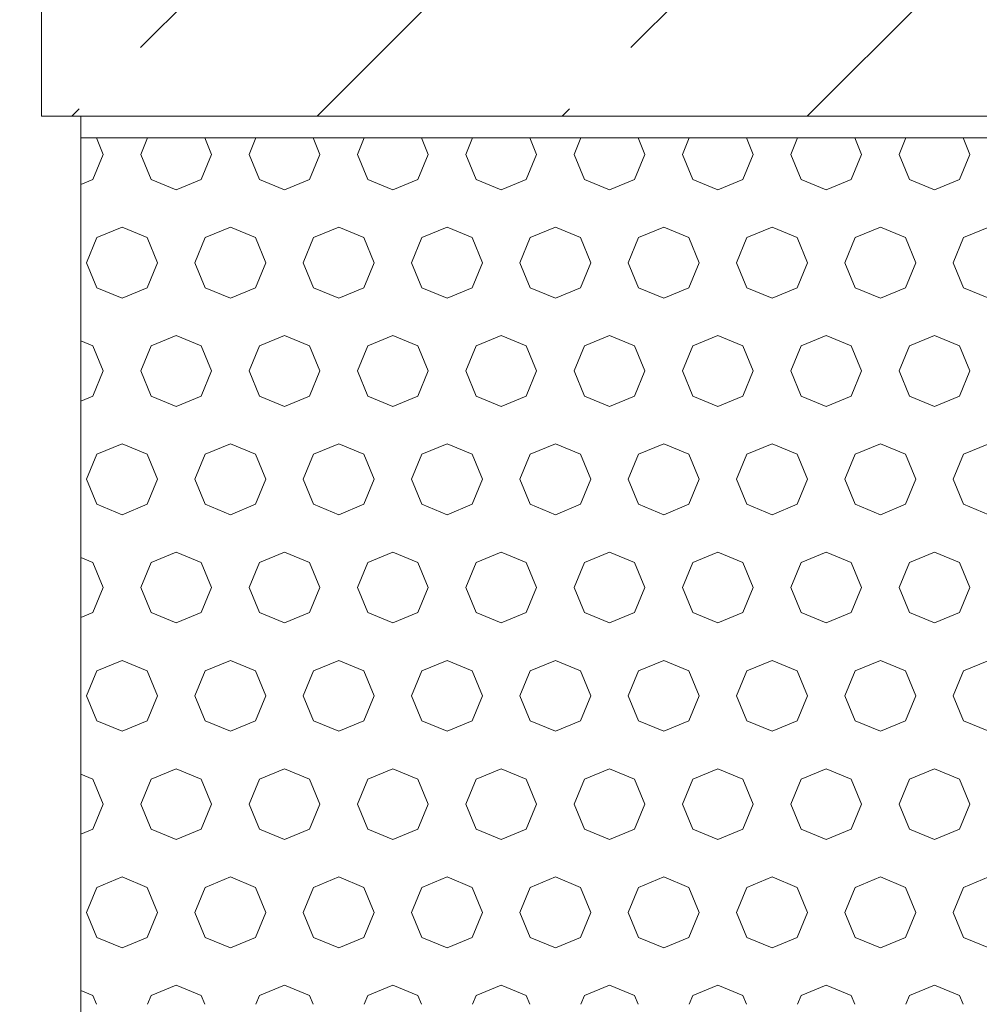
# Model space of a CAD drawing. Header units: millimetres. Extents: x 52659 to 1698020, y -10054 to 104697.
# Tile 15 of 256: x 138712 to 139155, y 13998 to 14453. Entities that reach past the tile are written whole.
import ezdxf

# ---------------------------------------------------------------- set-up
doc = ezdxf.new("R2010")
doc.units = ezdxf.units.MM
doc.header["$MEASUREMENT"] = 0
for name, color, linetype in [('02-04 BRISES SOLEIL FONCEES', 7, 'Continuous'), ('02-04 CASSETTES FONCEES', 7, 'Continuous'), ('02-04 Mur.Construction', 7, 'Continuous'), ('05-02 Cotation 200ème 100ème.Cotations', 7, 'Continuous')]:
    doc.layers.add(name, color=color, linetype=linetype)
doc.styles.add('STYLE_GENERE_3', font='ARIALN.TTF')
doc.dimstyles.new('STYLE_GENERE__1', dxfattribs={"dimtxt": 200, "dimasz": 95, "dimexe": 0.18, "dimexo": 100, "dimgap": 0, "dimtad": 0, "dimlfac": 0.001, "dimzin": 0, "dimdsep": 46, "dimtxsty": 'STYLE_GENERE_3', "dimblk": 'ARROWHEAD_6', "dimblk1": 'ARROWHEAD_6', "dimblk2": 'ARROWHEAD_6', "dimcen": 0.09, "dimclrd": 7, "dimclre": 7, "dimclrt": 7, "dimazin": 0, "dimtfac": 1, "dimtdec": 4, "dimtmove": 2, "dimatfit": 3, "dimfxl": 1, "dimtolj": 1, "dimtzin": 0, "dimarcsym": 0})
doc.dimstyles.new('STYLE_GENERE__2', dxfattribs={"dimtxt": 200, "dimasz": 95, "dimexe": 0.18, "dimexo": 100, "dimgap": 0, "dimtad": 0, "dimlfac": 0.001, "dimzin": 0, "dimdsep": 46, "dimtxsty": 'STYLE_GENERE_3', "dimblk": 'ARROWHEAD_6', "dimblk1": 'ARROWHEAD_6', "dimblk2": 'ARROWHEAD_6', "dimcen": 0.09, "dimclrd": 7, "dimclre": 7, "dimclrt": 7, "dimazin": 0, "dimtfac": 1, "dimtdec": 4, "dimtmove": 0, "dimatfit": 3, "dimfxl": 1, "dimtolj": 1, "dimtzin": 0, "dimarcsym": 0})

# ---------------------------------------------------------------- blocks, each defined once
blk = doc.blocks.new('Élément de coupe_214_1', base_point=(131932.67, 5158.07))
at = {"layer": '02-04 Mur.Construction', "color": 7, "linetype": 'Continuous', "lineweight": 9}
blk.add_line((138740.71, 13145.96), (138740.71, 14408.07), dxfattribs=at)
blk = doc.blocks.new('*X306', base_point=(131932.67, 5158.07))
at = {"layer": '02-04 BRISES SOLEIL FONCEES', "color": 7, "linetype": 'Continuous', "lineweight": 5}
for p, q in [((138751.08, 14390.46), (138747.93, 14398.07)), ((138771.53, 14398.07), (138768.37, 14390.46)), ((138801.08, 14390.46), (138797.93, 14398.07)), ((138821.53, 14398.07), (138818.37, 14390.46)), ((138851.08, 14390.46), (138847.93, 14398.07)), ((138871.53, 14398.07), (138868.37, 14390.46)), ((138901.08, 14390.46), (138897.93, 14398.07)), ((138921.53, 14398.07), (138918.37, 14390.46)), ((138951.08, 14390.46), (138947.93, 14398.07)), ((138971.53, 14398.07), (138968.37, 14390.46)), ((139001.08, 14390.46), (138997.93, 14398.07)), ((139021.53, 14398.07), (139018.37, 14390.46)), ((139051.08, 14390.46), (139047.93, 14398.07)), ((139071.53, 14398.07), (139068.37, 14390.46)), ((139101.08, 14390.46), (139097.93, 14398.07)), ((139121.53, 14398.07), (139118.37, 14390.46)), ((139151.08, 14390.46), (139147.93, 14398.07)), ((138746.29, 14378.89), (138751.08, 14390.46)), ((138768.37, 14390.46), (138773.16, 14378.89)), ((138796.29, 14378.89), (138801.08, 14390.46)), ((138818.37, 14390.46), (138823.16, 14378.89)), ((138846.29, 14378.89), (138851.08, 14390.46)), ((138868.37, 14390.46), (138873.16, 14378.89)), ((138896.29, 14378.89), (138901.08, 14390.46)), ((138918.37, 14390.46), (138923.16, 14378.89)), ((138946.29, 14378.89), (138951.08, 14390.46)), ((138968.37, 14390.46), (138973.16, 14378.89)), ((138996.29, 14378.89), (139001.08, 14390.46)), ((139018.37, 14390.46), (139023.16, 14378.89)), ((139046.29, 14378.89), (139051.08, 14390.46)), ((139068.37, 14390.46), (139073.16, 14378.89)), ((139096.29, 14378.89), (139101.08, 14390.46)), ((139118.37, 14390.46), (139123.16, 14378.89)), ((139146.29, 14378.89), (139151.08, 14390.46)), ((138740.71, 14376.58), (138746.29, 14378.89)), ((138773.16, 14378.89), (138784.73, 14374.1)), ((138784.73, 14374.1), (138796.29, 14378.89)), ((138823.16, 14378.89), (138834.73, 14374.1)), ((138834.73, 14374.1), (138846.29, 14378.89)), ((138873.16, 14378.89), (138884.73, 14374.1)), ((138884.73, 14374.1), (138896.29, 14378.89)), ((138923.16, 14378.89), (138934.73, 14374.1)), ((138934.73, 14374.1), (138946.29, 14378.89)), ((138973.16, 14378.89), (138984.73, 14374.1)), ((138984.73, 14374.1), (138996.29, 14378.89)), ((139023.16, 14378.89), (139034.73, 14374.1)), ((139034.73, 14374.1), (139046.29, 14378.89)), ((139073.16, 14378.89), (139084.73, 14374.1)), ((139084.73, 14374.1), (139096.29, 14378.89)), ((139123.16, 14378.89), (139134.73, 14374.1)), ((139134.73, 14374.1), (139146.29, 14378.89)), ((138759.73, 14356.81), (138748.16, 14352.02)), ((138771.29, 14352.02), (138759.73, 14356.81)), ((138809.73, 14356.81), (138798.16, 14352.02)), ((138821.29, 14352.02), (138809.73, 14356.81)), ((138859.73, 14356.81), (138848.16, 14352.02)), ((138871.29, 14352.02), (138859.73, 14356.81)), ((138909.73, 14356.81), (138898.16, 14352.02)), ((138921.29, 14352.02), (138909.73, 14356.81)), ((138959.73, 14356.81), (138948.16, 14352.02)), ((138971.29, 14352.02), (138959.73, 14356.81)), ((139009.73, 14356.81), (138998.16, 14352.02)), ((139021.29, 14352.02), (139009.73, 14356.81)), ((139059.73, 14356.81), (139048.16, 14352.02)), ((139071.29, 14352.02), (139059.73, 14356.81)), ((139109.73, 14356.81), (139098.16, 14352.02)), ((139121.29, 14352.02), (139109.73, 14356.81)), ((139159.73, 14356.81), (139148.16, 14352.02)), ((138748.16, 14352.02), (138743.37, 14340.46)), ((138776.08, 14340.46), (138771.29, 14352.02)), ((138798.16, 14352.02), (138793.37, 14340.46)), ((138826.08, 14340.46), (138821.29, 14352.02)), ((138848.16, 14352.02), (138843.37, 14340.46)), ((138876.08, 14340.46), (138871.29, 14352.02)), ((138898.16, 14352.02), (138893.37, 14340.46)), ((138926.08, 14340.46), (138921.29, 14352.02)), ((138948.16, 14352.02), (138943.37, 14340.46)), ((138976.08, 14340.46), (138971.29, 14352.02)), ((138998.16, 14352.02), (138993.37, 14340.46)), ((139026.08, 14340.46), (139021.29, 14352.02)), ((139048.16, 14352.02), (139043.37, 14340.46)), ((139076.08, 14340.46), (139071.29, 14352.02)), ((139098.16, 14352.02), (139093.37, 14340.46)), ((139126.08, 14340.46), (139121.29, 14352.02)), ((139148.16, 14352.02), (139143.37, 14340.46)), ((138743.37, 14340.46), (138748.16, 14328.89)), ((138771.29, 14328.89), (138776.08, 14340.46)), ((138793.37, 14340.46), (138798.16, 14328.89)), ((138821.29, 14328.89), (138826.08, 14340.46)), ((138843.37, 14340.46), (138848.16, 14328.89)), ((138871.29, 14328.89), (138876.08, 14340.46)), ((138893.37, 14340.46), (138898.16, 14328.89)), ((138921.29, 14328.89), (138926.08, 14340.46)), ((138943.37, 14340.46), (138948.16, 14328.89)), ((138971.29, 14328.89), (138976.08, 14340.46)), ((138993.37, 14340.46), (138998.16, 14328.89)), ((139021.29, 14328.89), (139026.08, 14340.46)), ((139043.37, 14340.46), (139048.16, 14328.89)), ((139071.29, 14328.89), (139076.08, 14340.46)), ((139093.37, 14340.46), (139098.16, 14328.89)), ((139121.29, 14328.89), (139126.08, 14340.46)), ((139143.37, 14340.46), (139148.16, 14328.89)), ((138748.16, 14328.89), (138759.73, 14324.1)), ((138759.73, 14324.1), (138771.29, 14328.89)), ((138798.16, 14328.89), (138809.73, 14324.1)), ((138809.73, 14324.1), (138821.29, 14328.89)), ((138848.16, 14328.89), (138859.73, 14324.1)), ((138859.73, 14324.1), (138871.29, 14328.89)), ((138898.16, 14328.89), (138909.73, 14324.1)), ((138909.73, 14324.1), (138921.29, 14328.89)), ((138948.16, 14328.89), (138959.73, 14324.1)), ((138959.73, 14324.1), (138971.29, 14328.89)), ((138998.16, 14328.89), (139009.73, 14324.1)), ((139009.73, 14324.1), (139021.29, 14328.89)), ((139048.16, 14328.89), (139059.73, 14324.1)), ((139059.73, 14324.1), (139071.29, 14328.89)), ((139098.16, 14328.89), (139109.73, 14324.1)), ((139109.73, 14324.1), (139121.29, 14328.89)), ((139148.16, 14328.89), (139159.73, 14324.1)), ((138746.29, 14302.02), (138740.71, 14304.33)), ((138784.73, 14306.81), (138773.16, 14302.02)), ((138796.29, 14302.02), (138784.73, 14306.81)), ((138834.73, 14306.81), (138823.16, 14302.02)), ((138846.29, 14302.02), (138834.73, 14306.81)), ((138884.73, 14306.81), (138873.16, 14302.02)), ((138896.29, 14302.02), (138884.73, 14306.81)), ((138934.73, 14306.81), (138923.16, 14302.02)), ((138946.29, 14302.02), (138934.73, 14306.81)), ((138984.73, 14306.81), (138973.16, 14302.02)), ((138996.29, 14302.02), (138984.73, 14306.81)), ((139034.73, 14306.81), (139023.16, 14302.02)), ((139046.29, 14302.02), (139034.73, 14306.81)), ((139084.73, 14306.81), (139073.16, 14302.02)), ((139096.29, 14302.02), (139084.73, 14306.81)), ((139134.73, 14306.81), (139123.16, 14302.02)), ((139146.29, 14302.02), (139134.73, 14306.81)), ((138751.08, 14290.46), (138746.29, 14302.02)), ((138773.16, 14302.02), (138768.37, 14290.46)), ((138801.08, 14290.46), (138796.29, 14302.02)), ((138823.16, 14302.02), (138818.37, 14290.46)), ((138851.08, 14290.46), (138846.29, 14302.02)), ((138873.16, 14302.02), (138868.37, 14290.46)), ((138901.08, 14290.46), (138896.29, 14302.02)), ((138923.16, 14302.02), (138918.37, 14290.46)), ((138951.08, 14290.46), (138946.29, 14302.02)), ((138973.16, 14302.02), (138968.37, 14290.46)), ((139001.08, 14290.46), (138996.29, 14302.02)), ((139023.16, 14302.02), (139018.37, 14290.46)), ((139051.08, 14290.46), (139046.29, 14302.02)), ((139073.16, 14302.02), (139068.37, 14290.46)), ((139101.08, 14290.46), (139096.29, 14302.02)), ((139123.16, 14302.02), (139118.37, 14290.46)), ((139151.08, 14290.46), (139146.29, 14302.02)), ((138746.29, 14278.89), (138751.08, 14290.46)), ((138768.37, 14290.46), (138773.16, 14278.89)), ((138796.29, 14278.89), (138801.08, 14290.46)), ((138818.37, 14290.46), (138823.16, 14278.89)), ((138846.29, 14278.89), (138851.08, 14290.46)), ((138868.37, 14290.46), (138873.16, 14278.89)), ((138896.29, 14278.89), (138901.08, 14290.46)), ((138918.37, 14290.46), (138923.16, 14278.89)), ((138946.29, 14278.89), (138951.08, 14290.46)), ((138968.37, 14290.46), (138973.16, 14278.89)), ((138996.29, 14278.89), (139001.08, 14290.46)), ((139018.37, 14290.46), (139023.16, 14278.89)), ((139046.29, 14278.89), (139051.08, 14290.46)), ((139068.37, 14290.46), (139073.16, 14278.89)), ((139096.29, 14278.89), (139101.08, 14290.46)), ((139118.37, 14290.46), (139123.16, 14278.89)), ((139146.29, 14278.89), (139151.08, 14290.46)), ((138740.71, 14276.58), (138746.29, 14278.89)), ((138773.16, 14278.89), (138784.73, 14274.1)), ((138784.73, 14274.1), (138796.29, 14278.89)), ((138823.16, 14278.89), (138834.73, 14274.1)), ((138834.73, 14274.1), (138846.29, 14278.89)), ((138873.16, 14278.89), (138884.73, 14274.1)), ((138884.73, 14274.1), (138896.29, 14278.89)), ((138923.16, 14278.89), (138934.73, 14274.1)), ((138934.73, 14274.1), (138946.29, 14278.89)), ((138973.16, 14278.89), (138984.73, 14274.1)), ((138984.73, 14274.1), (138996.29, 14278.89)), ((139023.16, 14278.89), (139034.73, 14274.1)), ((139034.73, 14274.1), (139046.29, 14278.89)), ((139073.16, 14278.89), (139084.73, 14274.1)), ((139084.73, 14274.1), (139096.29, 14278.89)), ((139123.16, 14278.89), (139134.73, 14274.1)), ((139134.73, 14274.1), (139146.29, 14278.89)), ((138759.73, 14256.81), (138748.16, 14252.02)), ((138771.29, 14252.02), (138759.73, 14256.81)), ((138809.73, 14256.81), (138798.16, 14252.02)), ((138821.29, 14252.02), (138809.73, 14256.81)), ((138859.73, 14256.81), (138848.16, 14252.02)), ((138871.29, 14252.02), (138859.73, 14256.81)), ((138909.73, 14256.81), (138898.16, 14252.02)), ((138921.29, 14252.02), (138909.73, 14256.81)), ((138959.73, 14256.81), (138948.16, 14252.02)), ((138971.29, 14252.02), (138959.73, 14256.81)), ((139009.73, 14256.81), (138998.16, 14252.02)), ((139021.29, 14252.02), (139009.73, 14256.81)), ((139059.73, 14256.81), (139048.16, 14252.02)), ((139071.29, 14252.02), (139059.73, 14256.81)), ((139109.73, 14256.81), (139098.16, 14252.02)), ((139121.29, 14252.02), (139109.73, 14256.81)), ((139159.73, 14256.81), (139148.16, 14252.02)), ((138748.16, 14252.02), (138743.37, 14240.46)), ((138776.08, 14240.46), (138771.29, 14252.02)), ((138798.16, 14252.02), (138793.37, 14240.46)), ((138826.08, 14240.46), (138821.29, 14252.02)), ((138848.16, 14252.02), (138843.37, 14240.46)), ((138876.08, 14240.46), (138871.29, 14252.02)), ((138898.16, 14252.02), (138893.37, 14240.46)), ((138926.08, 14240.46), (138921.29, 14252.02)), ((138948.16, 14252.02), (138943.37, 14240.46)), ((138976.08, 14240.46), (138971.29, 14252.02)), ((138998.16, 14252.02), (138993.37, 14240.46)), ((139026.08, 14240.46), (139021.29, 14252.02)), ((139048.16, 14252.02), (139043.37, 14240.46)), ((139076.08, 14240.46), (139071.29, 14252.02)), ((139098.16, 14252.02), (139093.37, 14240.46)), ((139126.08, 14240.46), (139121.29, 14252.02)), ((139148.16, 14252.02), (139143.37, 14240.46)), ((138743.37, 14240.46), (138748.16, 14228.89)), ((138771.29, 14228.89), (138776.08, 14240.46)), ((138793.37, 14240.46), (138798.16, 14228.89)), ((138821.29, 14228.89), (138826.08, 14240.46)), ((138843.37, 14240.46), (138848.16, 14228.89)), ((138871.29, 14228.89), (138876.08, 14240.46)), ((138893.37, 14240.46), (138898.16, 14228.89)), ((138921.29, 14228.89), (138926.08, 14240.46)), ((138943.37, 14240.46), (138948.16, 14228.89)), ((138971.29, 14228.89), (138976.08, 14240.46)), ((138993.37, 14240.46), (138998.16, 14228.89)), ((139021.29, 14228.89), (139026.08, 14240.46)), ((139043.37, 14240.46), (139048.16, 14228.89)), ((139071.29, 14228.89), (139076.08, 14240.46)), ((139093.37, 14240.46), (139098.16, 14228.89)), ((139121.29, 14228.89), (139126.08, 14240.46)), ((139143.37, 14240.46), (139148.16, 14228.89)), ((138748.16, 14228.89), (138759.73, 14224.1)), ((138759.73, 14224.1), (138771.29, 14228.89)), ((138798.16, 14228.89), (138809.73, 14224.1)), ((138809.73, 14224.1), (138821.29, 14228.89)), ((138848.16, 14228.89), (138859.73, 14224.1)), ((138859.73, 14224.1), (138871.29, 14228.89)), ((138898.16, 14228.89), (138909.73, 14224.1)), ((138909.73, 14224.1), (138921.29, 14228.89)), ((138948.16, 14228.89), (138959.73, 14224.1)), ((138959.73, 14224.1), (138971.29, 14228.89)), ((138998.16, 14228.89), (139009.73, 14224.1)), ((139009.73, 14224.1), (139021.29, 14228.89)), ((139048.16, 14228.89), (139059.73, 14224.1)), ((139059.73, 14224.1), (139071.29, 14228.89)), ((139098.16, 14228.89), (139109.73, 14224.1)), ((139109.73, 14224.1), (139121.29, 14228.89)), ((139148.16, 14228.89), (139159.73, 14224.1)), ((138746.29, 14202.02), (138740.71, 14204.33)), ((138784.73, 14206.81), (138773.16, 14202.02)), ((138796.29, 14202.02), (138784.73, 14206.81)), ((138834.73, 14206.81), (138823.16, 14202.02)), ((138846.29, 14202.02), (138834.73, 14206.81)), ((138884.73, 14206.81), (138873.16, 14202.02)), ((138896.29, 14202.02), (138884.73, 14206.81)), ((138934.73, 14206.81), (138923.16, 14202.02)), ((138946.29, 14202.02), (138934.73, 14206.81)), ((138984.73, 14206.81), (138973.16, 14202.02)), ((138996.29, 14202.02), (138984.73, 14206.81)), ((139034.73, 14206.81), (139023.16, 14202.02)), ((139046.29, 14202.02), (139034.73, 14206.81)), ((139084.73, 14206.81), (139073.16, 14202.02)), ((139096.29, 14202.02), (139084.73, 14206.81)), ((139134.73, 14206.81), (139123.16, 14202.02)), ((139146.29, 14202.02), (139134.73, 14206.81)), ((138751.08, 14190.46), (138746.29, 14202.02)), ((138773.16, 14202.02), (138768.37, 14190.46)), ((138801.08, 14190.46), (138796.29, 14202.02)), ((138823.16, 14202.02), (138818.37, 14190.46)), ((138851.08, 14190.46), (138846.29, 14202.02)), ((138873.16, 14202.02), (138868.37, 14190.46)), ((138901.08, 14190.46), (138896.29, 14202.02)), ((138923.16, 14202.02), (138918.37, 14190.46)), ((138951.08, 14190.46), (138946.29, 14202.02)), ((138973.16, 14202.02), (138968.37, 14190.46)), ((139001.08, 14190.46), (138996.29, 14202.02)), ((139023.16, 14202.02), (139018.37, 14190.46)), ((139051.08, 14190.46), (139046.29, 14202.02)), ((139073.16, 14202.02), (139068.37, 14190.46)), ((139101.08, 14190.46), (139096.29, 14202.02)), ((139123.16, 14202.02), (139118.37, 14190.46)), ((139151.08, 14190.46), (139146.29, 14202.02)), ((138746.29, 14178.89), (138751.08, 14190.46)), ((138768.37, 14190.46), (138773.16, 14178.89)), ((138796.29, 14178.89), (138801.08, 14190.46)), ((138818.37, 14190.46), (138823.16, 14178.89)), ((138846.29, 14178.89), (138851.08, 14190.46)), ((138868.37, 14190.46), (138873.16, 14178.89)), ((138896.29, 14178.89), (138901.08, 14190.46)), ((138918.37, 14190.46), (138923.16, 14178.89)), ((138946.29, 14178.89), (138951.08, 14190.46)), ((138968.37, 14190.46), (138973.16, 14178.89)), ((138996.29, 14178.89), (139001.08, 14190.46)), ((139018.37, 14190.46), (139023.16, 14178.89)), ((139046.29, 14178.89), (139051.08, 14190.46)), ((139068.37, 14190.46), (139073.16, 14178.89)), ((139096.29, 14178.89), (139101.08, 14190.46)), ((139118.37, 14190.46), (139123.16, 14178.89)), ((139146.29, 14178.89), (139151.08, 14190.46)), ((138740.71, 14176.58), (138746.29, 14178.89)), ((138773.16, 14178.89), (138784.73, 14174.1)), ((138784.73, 14174.1), (138796.29, 14178.89)), ((138823.16, 14178.89), (138834.73, 14174.1)), ((138834.73, 14174.1), (138846.29, 14178.89)), ((138873.16, 14178.89), (138884.73, 14174.1)), ((138884.73, 14174.1), (138896.29, 14178.89)), ((138923.16, 14178.89), (138934.73, 14174.1)), ((138934.73, 14174.1), (138946.29, 14178.89)), ((138973.16, 14178.89), (138984.73, 14174.1)), ((138984.73, 14174.1), (138996.29, 14178.89)), ((139023.16, 14178.89), (139034.73, 14174.1)), ((139034.73, 14174.1), (139046.29, 14178.89)), ((139073.16, 14178.89), (139084.73, 14174.1)), ((139084.73, 14174.1), (139096.29, 14178.89)), ((139123.16, 14178.89), (139134.73, 14174.1)), ((139134.73, 14174.1), (139146.29, 14178.89)), ((138759.73, 14156.81), (138748.16, 14152.02)), ((138771.29, 14152.02), (138759.73, 14156.81)), ((138809.73, 14156.81), (138798.16, 14152.02)), ((138821.29, 14152.02), (138809.73, 14156.81)), ((138859.73, 14156.81), (138848.16, 14152.02)), ((138871.29, 14152.02), (138859.73, 14156.81)), ((138909.73, 14156.81), (138898.16, 14152.02)), ((138921.29, 14152.02), (138909.73, 14156.81)), ((138959.73, 14156.81), (138948.16, 14152.02)), ((138971.29, 14152.02), (138959.73, 14156.81)), ((139009.73, 14156.81), (138998.16, 14152.02)), ((139021.29, 14152.02), (139009.73, 14156.81)), ((139059.73, 14156.81), (139048.16, 14152.02)), ((139071.29, 14152.02), (139059.73, 14156.81)), ((139109.73, 14156.81), (139098.16, 14152.02)), ((139121.29, 14152.02), (139109.73, 14156.81)), ((139159.73, 14156.81), (139148.16, 14152.02)), ((138748.16, 14152.02), (138743.37, 14140.46)), ((138776.08, 14140.46), (138771.29, 14152.02)), ((138798.16, 14152.02), (138793.37, 14140.46)), ((138826.08, 14140.46), (138821.29, 14152.02)), ((138848.16, 14152.02), (138843.37, 14140.46)), ((138876.08, 14140.46), (138871.29, 14152.02)), ((138898.16, 14152.02), (138893.37, 14140.46)), ((138926.08, 14140.46), (138921.29, 14152.02)), ((138948.16, 14152.02), (138943.37, 14140.46)), ((138976.08, 14140.46), (138971.29, 14152.02)), ((138998.16, 14152.02), (138993.37, 14140.46)), ((139026.08, 14140.46), (139021.29, 14152.02)), ((139048.16, 14152.02), (139043.37, 14140.46)), ((139076.08, 14140.46), (139071.29, 14152.02)), ((139098.16, 14152.02), (139093.37, 14140.46)), ((139126.08, 14140.46), (139121.29, 14152.02)), ((139148.16, 14152.02), (139143.37, 14140.46)), ((138743.37, 14140.46), (138748.16, 14128.89)), ((138771.29, 14128.89), (138776.08, 14140.46)), ((138793.37, 14140.46), (138798.16, 14128.89)), ((138821.29, 14128.89), (138826.08, 14140.46)), ((138843.37, 14140.46), (138848.16, 14128.89)), ((138871.29, 14128.89), (138876.08, 14140.46)), ((138893.37, 14140.46), (138898.16, 14128.89)), ((138921.29, 14128.89), (138926.08, 14140.46)), ((138943.37, 14140.46), (138948.16, 14128.89)), ((138971.29, 14128.89), (138976.08, 14140.46)), ((138993.37, 14140.46), (138998.16, 14128.89)), ((139021.29, 14128.89), (139026.08, 14140.46)), ((139043.37, 14140.46), (139048.16, 14128.89)), ((139071.29, 14128.89), (139076.08, 14140.46)), ((139093.37, 14140.46), (139098.16, 14128.89)), ((139121.29, 14128.89), (139126.08, 14140.46)), ((139143.37, 14140.46), (139148.16, 14128.89)), ((138748.16, 14128.89), (138759.73, 14124.1)), ((138759.73, 14124.1), (138771.29, 14128.89)), ((138798.16, 14128.89), (138809.73, 14124.1)), ((138809.73, 14124.1), (138821.29, 14128.89)), ((138848.16, 14128.89), (138859.73, 14124.1)), ((138859.73, 14124.1), (138871.29, 14128.89)), ((138898.16, 14128.89), (138909.73, 14124.1)), ((138909.73, 14124.1), (138921.29, 14128.89)), ((138948.16, 14128.89), (138959.73, 14124.1)), ((138959.73, 14124.1), (138971.29, 14128.89)), ((138998.16, 14128.89), (139009.73, 14124.1)), ((139009.73, 14124.1), (139021.29, 14128.89)), ((139048.16, 14128.89), (139059.73, 14124.1)), ((139059.73, 14124.1), (139071.29, 14128.89)), ((139098.16, 14128.89), (139109.73, 14124.1)), ((139109.73, 14124.1), (139121.29, 14128.89)), ((139148.16, 14128.89), (139159.73, 14124.1)), ((138746.29, 14102.02), (138740.71, 14104.33)), ((138784.73, 14106.81), (138773.16, 14102.02)), ((138796.29, 14102.02), (138784.73, 14106.81)), ((138834.73, 14106.81), (138823.16, 14102.02)), ((138846.29, 14102.02), (138834.73, 14106.81)), ((138884.73, 14106.81), (138873.16, 14102.02)), ((138896.29, 14102.02), (138884.73, 14106.81)), ((138934.73, 14106.81), (138923.16, 14102.02)), ((138946.29, 14102.02), (138934.73, 14106.81)), ((138984.73, 14106.81), (138973.16, 14102.02)), ((138996.29, 14102.02), (138984.73, 14106.81)), ((139034.73, 14106.81), (139023.16, 14102.02)), ((139046.29, 14102.02), (139034.73, 14106.81)), ((139084.73, 14106.81), (139073.16, 14102.02)), ((139096.29, 14102.02), (139084.73, 14106.81)), ((139134.73, 14106.81), (139123.16, 14102.02)), ((139146.29, 14102.02), (139134.73, 14106.81)), ((138751.08, 14090.46), (138746.29, 14102.02)), ((138773.16, 14102.02), (138768.37, 14090.46)), ((138801.08, 14090.46), (138796.29, 14102.02)), ((138823.16, 14102.02), (138818.37, 14090.46)), ((138851.08, 14090.46), (138846.29, 14102.02)), ((138873.16, 14102.02), (138868.37, 14090.46)), ((138901.08, 14090.46), (138896.29, 14102.02)), ((138923.16, 14102.02), (138918.37, 14090.46)), ((138951.08, 14090.46), (138946.29, 14102.02)), ((138973.16, 14102.02), (138968.37, 14090.46)), ((139001.08, 14090.46), (138996.29, 14102.02)), ((139023.16, 14102.02), (139018.37, 14090.46)), ((139051.08, 14090.46), (139046.29, 14102.02)), ((139073.16, 14102.02), (139068.37, 14090.46)), ((139101.08, 14090.46), (139096.29, 14102.02)), ((139123.16, 14102.02), (139118.37, 14090.46)), ((139151.08, 14090.46), (139146.29, 14102.02)), ((138746.29, 14078.89), (138751.08, 14090.46)), ((138768.37, 14090.46), (138773.16, 14078.89)), ((138796.29, 14078.89), (138801.08, 14090.46)), ((138818.37, 14090.46), (138823.16, 14078.89)), ((138846.29, 14078.89), (138851.08, 14090.46)), ((138868.37, 14090.46), (138873.16, 14078.89)), ((138896.29, 14078.89), (138901.08, 14090.46)), ((138918.37, 14090.46), (138923.16, 14078.89)), ((138946.29, 14078.89), (138951.08, 14090.46)), ((138968.37, 14090.46), (138973.16, 14078.89)), ((138996.29, 14078.89), (139001.08, 14090.46)), ((139018.37, 14090.46), (139023.16, 14078.89)), ((139046.29, 14078.89), (139051.08, 14090.46)), ((139068.37, 14090.46), (139073.16, 14078.89)), ((139096.29, 14078.89), (139101.08, 14090.46)), ((139118.37, 14090.46), (139123.16, 14078.89)), ((139146.29, 14078.89), (139151.08, 14090.46)), ((138740.71, 14076.58), (138746.29, 14078.89)), ((138773.16, 14078.89), (138784.73, 14074.1)), ((138784.73, 14074.1), (138796.29, 14078.89)), ((138823.16, 14078.89), (138834.73, 14074.1)), ((138834.73, 14074.1), (138846.29, 14078.89)), ((138873.16, 14078.89), (138884.73, 14074.1)), ((138884.73, 14074.1), (138896.29, 14078.89)), ((138923.16, 14078.89), (138934.73, 14074.1)), ((138934.73, 14074.1), (138946.29, 14078.89)), ((138973.16, 14078.89), (138984.73, 14074.1)), ((138984.73, 14074.1), (138996.29, 14078.89)), ((139023.16, 14078.89), (139034.73, 14074.1)), ((139034.73, 14074.1), (139046.29, 14078.89)), ((139073.16, 14078.89), (139084.73, 14074.1)), ((139084.73, 14074.1), (139096.29, 14078.89)), ((139123.16, 14078.89), (139134.73, 14074.1)), ((139134.73, 14074.1), (139146.29, 14078.89)), ((138759.73, 14056.81), (138748.16, 14052.02)), ((138771.29, 14052.02), (138759.73, 14056.81)), ((138809.73, 14056.81), (138798.16, 14052.02)), ((138821.29, 14052.02), (138809.73, 14056.81)), ((138859.73, 14056.81), (138848.16, 14052.02)), ((138871.29, 14052.02), (138859.73, 14056.81)), ((138909.73, 14056.81), (138898.16, 14052.02)), ((138921.29, 14052.02), (138909.73, 14056.81)), ((138959.73, 14056.81), (138948.16, 14052.02)), ((138971.29, 14052.02), (138959.73, 14056.81)), ((139009.73, 14056.81), (138998.16, 14052.02)), ((139021.29, 14052.02), (139009.73, 14056.81)), ((139059.73, 14056.81), (139048.16, 14052.02)), ((139071.29, 14052.02), (139059.73, 14056.81)), ((139109.73, 14056.81), (139098.16, 14052.02)), ((139121.29, 14052.02), (139109.73, 14056.81)), ((139159.73, 14056.81), (139148.16, 14052.02)), ((138748.16, 14052.02), (138743.37, 14040.46)), ((138776.08, 14040.46), (138771.29, 14052.02)), ((138798.16, 14052.02), (138793.37, 14040.46)), ((138826.08, 14040.46), (138821.29, 14052.02)), ((138848.16, 14052.02), (138843.37, 14040.46)), ((138876.08, 14040.46), (138871.29, 14052.02)), ((138898.16, 14052.02), (138893.37, 14040.46)), ((138926.08, 14040.46), (138921.29, 14052.02)), ((138948.16, 14052.02), (138943.37, 14040.46)), ((138976.08, 14040.46), (138971.29, 14052.02)), ((138998.16, 14052.02), (138993.37, 14040.46)), ((139026.08, 14040.46), (139021.29, 14052.02)), ((139048.16, 14052.02), (139043.37, 14040.46)), ((139076.08, 14040.46), (139071.29, 14052.02)), ((139098.16, 14052.02), (139093.37, 14040.46)), ((139126.08, 14040.46), (139121.29, 14052.02)), ((139148.16, 14052.02), (139143.37, 14040.46)), ((138743.37, 14040.46), (138748.16, 14028.89)), ((138771.29, 14028.89), (138776.08, 14040.46)), ((138793.37, 14040.46), (138798.16, 14028.89)), ((138821.29, 14028.89), (138826.08, 14040.46)), ((138843.37, 14040.46), (138848.16, 14028.89)), ((138871.29, 14028.89), (138876.08, 14040.46)), ((138893.37, 14040.46), (138898.16, 14028.89)), ((138921.29, 14028.89), (138926.08, 14040.46)), ((138943.37, 14040.46), (138948.16, 14028.89)), ((138971.29, 14028.89), (138976.08, 14040.46)), ((138993.37, 14040.46), (138998.16, 14028.89)), ((139021.29, 14028.89), (139026.08, 14040.46)), ((139043.37, 14040.46), (139048.16, 14028.89)), ((139071.29, 14028.89), (139076.08, 14040.46)), ((139093.37, 14040.46), (139098.16, 14028.89)), ((139121.29, 14028.89), (139126.08, 14040.46)), ((139143.37, 14040.46), (139148.16, 14028.89)), ((138748.16, 14028.89), (138759.73, 14024.1)), ((138759.73, 14024.1), (138771.29, 14028.89)), ((138798.16, 14028.89), (138809.73, 14024.1)), ((138809.73, 14024.1), (138821.29, 14028.89)), ((138848.16, 14028.89), (138859.73, 14024.1)), ((138859.73, 14024.1), (138871.29, 14028.89)), ((138898.16, 14028.89), (138909.73, 14024.1)), ((138909.73, 14024.1), (138921.29, 14028.89)), ((138948.16, 14028.89), (138959.73, 14024.1)), ((138959.73, 14024.1), (138971.29, 14028.89)), ((138998.16, 14028.89), (139009.73, 14024.1)), ((139009.73, 14024.1), (139021.29, 14028.89)), ((139048.16, 14028.89), (139059.73, 14024.1)), ((139059.73, 14024.1), (139071.29, 14028.89)), ((139098.16, 14028.89), (139109.73, 14024.1)), ((139109.73, 14024.1), (139121.29, 14028.89)), ((139148.16, 14028.89), (139159.73, 14024.1)), ((138746.29, 14002.02), (138740.71, 14004.33)), ((138784.73, 14006.81), (138773.16, 14002.02)), ((138796.29, 14002.02), (138784.73, 14006.81)), ((138834.73, 14006.81), (138823.16, 14002.02)), ((138846.29, 14002.02), (138834.73, 14006.81)), ((138884.73, 14006.81), (138873.16, 14002.02)), ((138896.29, 14002.02), (138884.73, 14006.81)), ((138934.73, 14006.81), (138923.16, 14002.02)), ((138946.29, 14002.02), (138934.73, 14006.81)), ((138984.73, 14006.81), (138973.16, 14002.02)), ((138996.29, 14002.02), (138984.73, 14006.81)), ((139034.73, 14006.81), (139023.16, 14002.02)), ((139046.29, 14002.02), (139034.73, 14006.81)), ((139084.73, 14006.81), (139073.16, 14002.02)), ((139096.29, 14002.02), (139084.73, 14006.81)), ((139134.73, 14006.81), (139123.16, 14002.02)), ((139146.29, 14002.02), (139134.73, 14006.81)), ((138747.94, 13998.03), (138746.29, 14002.02)), ((138773.16, 14002.02), (138771.51, 13998.03)), ((138797.94, 13998.03), (138796.29, 14002.02)), ((138823.16, 14002.02), (138821.51, 13998.03)), ((138847.94, 13998.03), (138846.29, 14002.02)), ((138873.16, 14002.02), (138871.51, 13998.03)), ((138897.94, 13998.03), (138896.29, 14002.02)), ((138923.16, 14002.02), (138921.51, 13998.03)), ((138947.94, 13998.03), (138946.29, 14002.02)), ((138973.16, 14002.02), (138971.51, 13998.03)), ((138997.94, 13998.03), (138996.29, 14002.02)), ((139023.16, 14002.02), (139021.51, 13998.03)), ((139047.94, 13998.03), (139046.29, 14002.02)), ((139073.16, 14002.02), (139071.51, 13998.03)), ((139097.94, 13998.03), (139096.29, 14002.02)), ((139123.16, 14002.02), (139121.51, 13998.03)), ((139147.94, 13998.03), (139146.29, 14002.02))]:
    blk.add_line(p, q, dxfattribs=at)
blk = doc.blocks.new('Élément de coupe_302_1', base_point=(131932.67, 5158.07))
at = {"layer": '02-04 BRISES SOLEIL FONCEES', "color": 7, "linetype": 'Continuous', "lineweight": 9}
blk.add_line((140500.57, 14398.07), (138740.71, 14398.07), dxfattribs=at)
at = {"layer": '02-04 BRISES SOLEIL FONCEES', "lineweight": 0}
blk.add_blockref('*X306', (131932.67, 5158.07), dxfattribs=at)
blk = doc.blocks.new('Élément de coupe_366_1', base_point=(131932.67, 5158.07))
at = {"layer": '02-04 CASSETTES FONCEES', "color": 7, "linetype": 'Continuous', "lineweight": 9}
for p, q in [((138722.49, 14798.07), (138722.49, 14408.07)), ((138849.73, 14408.07), (139239.73, 14798.07)), ((139076.01, 14408.07), (139466.01, 14798.07)), ((138768.26, 14439.74), (138853.12, 14524.59)), ((138994.54, 14439.74), (139079.39, 14524.59)), ((138722.49, 14408.07), (140500.57, 14408.07)), ((138736.6, 14408.07), (138739.98, 14411.45)), ((138962.87, 14408.07), (138966.25, 14411.45))]:
    blk.add_line(p, q, dxfattribs=at)
blk = doc.blocks.new('*D764', base_point=(131932.67, 5158.07))
at = {"layer": '05-02 Cotation 200ème 100ème.Cotations', "color": 7, "linetype": 'Continuous', "lineweight": 25, "transparency": 16777216}
for p, q in [((135853.9, 14458.07), (135953.9, 14358.07)), ((135853.9, 11412.6), (135953.9, 11312.6))]:
    blk.add_line(p, q, dxfattribs=at)
at = {"layer": '05-02 Cotation 200ème 100ème.Cotations', "color": 7, "linetype": 'Continuous', "lineweight": 13, "transparency": 16777216}
for p, q in [((135997.65, 14408.07), (135810.15, 14408.07)), ((135903.9, 13134.21), (135903.9, 14408.07)), ((135903.9, 11362.6), (135903.9, 12636.46)), ((135997.65, 11362.6), (135810.15, 11362.6))]:
    blk.add_line(p, q, dxfattribs=at)
at = {"layer": '05-02 Cotation 200ème 100ème.Cotations', "color": 7, "lineweight": 9, "transparency": 16777216, "char_height": 200, "attachment_point": 7, "rotation": 90, "style": 'STYLE_GENERE_3'}
for s, insert in [('\\A1;0,40', (135861.04, 14381.77)), ('\\A1;3,05', (136003.9, 12661.33))]:
    blk.add_mtext(s, dxfattribs=dict(at, insert=insert))
blk = doc.blocks.new('ARROWHEAD_6')
at = {"color": 0, "linetype": 'Continuous', "lineweight": 0}
for p, q in [((-0.5, -0.5), (0.5, 0.5)), ((0, 0), (-1, 0))]:
    blk.add_line(p, q, dxfattribs=at)
blk = doc.blocks.new('*D765', base_point=(131932.67, 5158.07))
at = {"layer": '05-02 Cotation 200ème 100ème.Cotations', "color": 7, "linetype": 'Continuous', "lineweight": 25, "transparency": 16777216}
for p, q in [((135853.9, 14853.46), (135953.9, 14753.46)), ((135853.9, 14458.07), (135953.9, 14358.07))]:
    blk.add_line(p, q, dxfattribs=at)
at = {"layer": '05-02 Cotation 200ème 100ème.Cotations', "color": 7, "linetype": 'Continuous', "lineweight": 13, "transparency": 16777216}
for p, q in [((135997.65, 14803.46), (135810.15, 14803.46)), ((135903.9, 14408.07), (135903.9, 14803.46)), ((135997.65, 14408.07), (135810.15, 14408.07))]:
    blk.add_line(p, q, dxfattribs=at)

msp = doc.modelspace()

# ---------------------------------------------------------------- block references
at = {"layer": '02-04 BRISES SOLEIL FONCEES', "lineweight": 0}
msp.add_blockref('Élément de coupe_302_1', (131932.668, 5158.072), dxfattribs=at)
at = {"layer": '02-04 CASSETTES FONCEES', "lineweight": 0}
msp.add_blockref('Élément de coupe_366_1', (131932.668, 5158.072), dxfattribs=at)
at = {"layer": '02-04 Mur.Construction', "lineweight": 0}
msp.add_blockref('Élément de coupe_214_1', (131932.668, 5158.072), dxfattribs=at)

# ---------------------------------------------------------------- dimensions: what is measured, and where the dimension line sits
at = {"layer": '05-02 Cotation 200ème 100ème.Cotations', "color": 7, "linetype": 'Continuous', "lineweight": 13}
for base, p1, p2, dimstyle, picture, middle in [((135903.901, 14408.072), (220897.887, 11362.595), (220602.668, 14408.072), 'STYLE_GENERE__2', '*D764', (135903.901, 12921.098)), ((135903.901, 14803.461), (220602.668, 14408.072), (221102.731, 14803.461), 'STYLE_GENERE__1', '*D765', (135761.044, 14641.53))]:
    dim = msp.add_linear_dim(base=base, p1=p1, p2=p2, angle=90, dimstyle=dimstyle, dxfattribs=at)
    dim.commit()
    dim.dimension.update_dxf_attribs({"geometry": picture, "text_midpoint": middle, "dimtype": 160, "text_rotation": 90})

doc.saveas('drawing.dxf')
